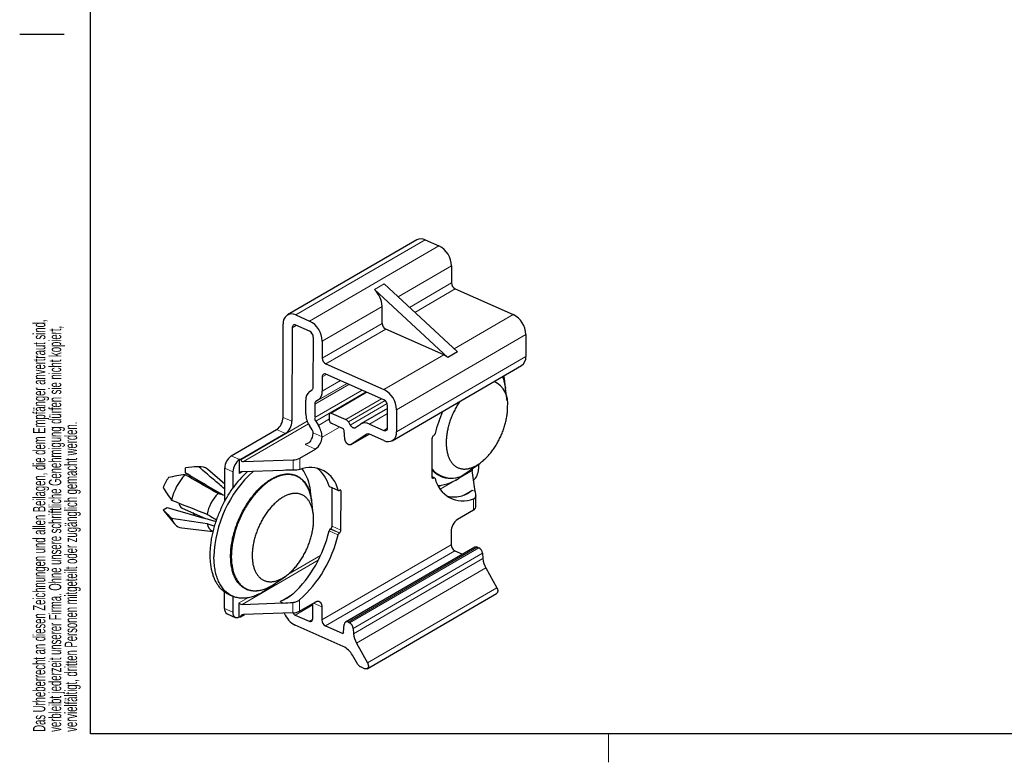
# Model space of a CAD drawing. Header units: millimetres. Extents: x 6 to 415, y 1 to 297.
# Tile 1 of 8: x 6 to 205, y 1 to 151. Entities that reach past the tile are written whole.
import ezdxf

# ---------------------------------------------------------------- set-up
doc = ezdxf.new("R2010")
doc.units = ezdxf.units.MM
doc.layers.add('RAHMEN', color=7, linetype='Continuous')
doc.styles.add('SLDTEXTSTYLE0', font='TXT', dxfattribs={"width": 0.57475})

# ---------------------------------------------------------------- blocks, each defined once
blk = doc.blocks.new('SW_NOTE_0')
at = {"color": 0, "linetype": 'Continuous', "lineweight": 0, "char_height": 2.5, "attachment_point": 1, "rotation": 90, "style": 'SLDTEXTSTYLE0'}
for s, insert in [('Das Urheberrecht an diesen Zeichnungen und allen Beilagen, die dem Empfänger anvertraut sind,', (-3.22, 0)), ('verbleibt jederzeit unserer Firma. Ohne unsere schriftliche Genehmigung dürfen sie nicht kopiert,', (0, 0)), ('vervielfältigt, dritten Personen mitgeteilt oder zugänglich gemacht werden.', (3.22, 0))]:
    blk.add_mtext(s, dxfattribs=dict(at, insert=insert))

msp = doc.modelspace()

# ---------------------------------------------------------------- linework, layer by layer
at = {"color": 7, "linetype": 'Continuous', "lineweight": 30}
for p, q in [((86.09, 106.79), (59.84, 91.55)), ((87.8, 106.78), (90.6, 105.55)), ((93.16, 101.49), (93.15, 98.04)), ((77.48, 96.69), (92.41, 82.91)), ((79.45, 97.83), (94.38, 84.06)), ((93.9, 96.84), (105.67, 91.64)), ((79.04, 89.84), (79.05, 93.29)), ((61.56, 91.54), (64.35, 90.31)), ((58.95, 70.77), (58.98, 89.74)), ((60.8, 88.94), (60.76, 69.97)), ((64.34, 88.24), (61.55, 89.47)), ((91.56, 83.45), (79.79, 88.65)), ((65.08, 76.87), (65.1, 87.04)), ((66.91, 86.24), (66.9, 82.79)), ((108.23, 87.58), (108.23, 83.09)), ((94.38, 84.06), (92.41, 82.91)), ((67.65, 81.6), (79.43, 76.4)), ((81.12, 66.04), (107.37, 81.29)), ((66.89, 79), (66.89, 76.07)), ((79.42, 74.33), (67.65, 79.53)), ((104.12, 76.7), (103.87, 78.72)), ((64.32, 75.99), (64.86, 76.36)), ((104.45, 74.09), (104.13, 76.62)), ((63.56, 71.51), (63.56, 74.24)), ((66.13, 74.33), (65.6, 73.96)), ((75.84, 75.91), (68.49, 71.65)), ((65.37, 73.44), (65.37, 70.71)), ((80.17, 72.57), (74.76, 69.43)), ((80.17, 68.65), (80.17, 73.13)), ((81.99, 72.33), (81.98, 67.85)), ((65.59, 70), (66.12, 69.15)), ((68.39, 70.05), (68.39, 71.43)), ((68.69, 71.65), (71.67, 70.33)), ((48.45, 62.95), (57.63, 68.28)), ((64.84, 68.25), (64.3, 69.1)), ((71.03, 68.54), (68.69, 69.58)), ((71.51, 66.33), (71.33, 68.11)), ((72.22, 69.83), (72.6, 69.2)), ((73.67, 68.71), (74.69, 69.38)), ((76.47, 69.42), (79.41, 68.12)), ((59.44, 67.48), (50.39, 62.22)), ((72.76, 65.24), (76.43, 67.37)), ((75.94, 67.34), (72.78, 65.25)), ((79.41, 66.05), (76.47, 67.35)), ((89.21, 58.62), (89.22, 66.55)), ((89.49, 67.05), (89.58, 67.1)), ((62.36, 62.5), (65.56, 64.35)), ((50.1, 59.37), (50.11, 62.21)), ((50.39, 62.22), (50.11, 62.21)), ((50.39, 62.22), (50.39, 62.14)), ((50.95, 61.81), (60.99, 62.15)), ((39.12, 59.49), (39.13, 60.55)), ((42.06, 60.76), (40.92, 60.71)), ((47.12, 57.22), (43.64, 60.23)), ((47.12, 53.74), (47.13, 60.46)), ((58.99, 60.01), (50.67, 59.73)), ((96.78, 59.96), (98.86, 61.43)), ((97.92, 55.74), (97.34, 59.96)), ((98.61, 61.25), (98.61, 60.23)), ((48.79, 59.73), (48.78, 56.44)), ((89.72, 58.5), (89.21, 58.73)), ((89.56, 58.48), (89.47, 58.43)), ((95.04, 58.74), (96.71, 59.91)), ((68.39, 56.72), (70.2, 55.93)), ((68.89, 48.67), (68.91, 56.5)), ((70.46, 56), (70.37, 55.95)), ((64.75, 53.84), (64.5, 55.86)), ((70.7, 47.87), (70.72, 55.81)), ((98.06, 52.59), (98.06, 54.73)), ((34.61, 52.01), (35.41, 52.48)), ((38.47, 52.35), (43.24, 50.24)), ((65.08, 51.22), (64.76, 53.75)), ((34.76, 51.79), (36.93, 49.15)), ((40.54, 51.44), (41.03, 50.86)), ((97.57, 51.93), (94.37, 50.07)), ((38.39, 48.34), (44.77, 47.59)), ((68.54, 48.12), (68.63, 48.17)), ((44.61, 47.67), (44.77, 47.6)), ((70.35, 47.32), (70.44, 47.37)), ((93.06, 47.59), (93.05, 44.91)), ((97.88, 44.46), (71.63, 29.22)), ((98.38, 44.46), (98.69, 44.32)), ((93.8, 43.72), (95.39, 43.01)), ((99.44, 43.2), (99.52, 42.11)), ((100.11, 40.22), (102.34, 36.19)), ((57.41, 37.1), (59.49, 38.56)), ((55.67, 35.87), (57.34, 37.05)), ((47.08, 32), (47.08, 35.32)), ((47.95, 34.82), (48.71, 34.49)), ((48.74, 34.48), (48.74, 31.27)), ((76.02, 19.78), (102.26, 35.02)), ((50.05, 30.31), (50.05, 33.15)), ((50.62, 32.83), (58.94, 33.11)), ((62.3, 31.45), (65.5, 33.31)), ((64.99, 29.95), (65, 33.01)), ((66.81, 32.34), (66.8, 29.67)), ((47.58, 30.93), (49.24, 30.2)), ((50.05, 30.31), (50.33, 30.31)), ((50.33, 30.31), (51.12, 30.77)), ((50.33, 30.4), (50.33, 30.31)), ((60.93, 31.11), (50.89, 30.77)), ((61.44, 30.66), (64.23, 29.42)), ((71.17, 24.29), (61.44, 28.59)), ((67.56, 28.47), (70.95, 26.97)), ((71.25, 27.16), (71.38, 28.76)), ((72.14, 29.21), (72.44, 29.08)), ((73.19, 27.96), (73.27, 26.87)), ((73.86, 24.98), (76.09, 20.94)), ((74.16, 20.65), (73.04, 22.53)), ((75.51, 19.78), (74.72, 20.13))]:
    msp.add_line(p, q, dxfattribs=at)
at = {"color": 7, "linetype": 'Continuous', "lineweight": 0}
for p, q in [((87.8, 106.78), (61.56, 91.54)), ((90.6, 105.55), (64.35, 90.31)), ((93.16, 101.49), (82.31, 95.19)), ((93.15, 98.04), (84.61, 93.08)), ((79.45, 97.83), (77.48, 96.69)), ((93.9, 96.84), (85.69, 92.07)), ((79.05, 93.29), (66.91, 86.24)), ((105.67, 91.64), (93.7, 84.69)), ((60.8, 88.94), (61.64, 89.43)), ((79.04, 89.84), (66.9, 82.79)), ((79.79, 88.65), (67.65, 81.6)), ((108.23, 87.58), (81.99, 72.33)), ((91.56, 83.45), (79.43, 76.4)), ((108.23, 83.09), (81.98, 67.85)), ((67.74, 79.49), (66.89, 79)), ((70.6, 78.23), (66.89, 76.07)), ((72.31, 77.47), (65.37, 73.44)), ((74.98, 76.29), (65.37, 70.71)), ((71.93, 77.64), (65.6, 73.96)), ((71.87, 77.66), (66.13, 74.33)), ((75.8, 75.93), (65.59, 70)), ((75.95, 75.86), (68.69, 71.65)), ((78.94, 74.54), (71.67, 70.33)), ((79.68, 74.16), (72.22, 69.83)), ((80.1, 73.55), (72.6, 69.2)), ((50.39, 62.14), (63.87, 69.97)), ((60.76, 69.97), (58.95, 70.77)), ((68.39, 70.47), (66.12, 69.15)), ((80.17, 71.57), (76.47, 69.42)), ((50.95, 61.81), (64.1, 69.45)), ((59.44, 67.48), (57.63, 68.28)), ((70.42, 68.81), (66.87, 66.74)), ((80.16, 68.56), (79.41, 68.12)), ((65.06, 67.64), (66.87, 66.84)), ((76.43, 67.37), (72.78, 65.25)), ((75.99, 67.36), (75.94, 67.34)), ((63.44, 65.29), (64.49, 65.89)), ((65.56, 64.35), (63.44, 65.29)), ((50.11, 62.21), (48.45, 62.95)), ((60.98, 60.03), (60.99, 62.15)), ((62.36, 62.5), (62.35, 60.2)), ((48.79, 59.73), (47.13, 60.46)), ((97.34, 59.96), (90.87, 56.2)), ((50.1, 59.37), (50.73, 59.73)), ((89.21, 58.63), (89.56, 58.48)), ((89.22, 58.54), (89.47, 58.43)), ((68.31, 56.83), (70.12, 56.03)), ((70.38, 55.96), (70.72, 55.81)), ((91.16, 57.02), (90.56, 56.68)), ((97.31, 56.01), (95.45, 54.93)), ((97.31, 56.01), (97.92, 55.74)), ((97.57, 51.93), (97.57, 54.22)), ((68.54, 48.12), (70.35, 47.32)), ((68.63, 48.17), (70.44, 47.37)), ((68.89, 48.67), (70.7, 47.87)), ((68.29, 47.75), (70.1, 46.95)), ((93.05, 44.91), (66.8, 29.67)), ((98.38, 44.46), (72.14, 29.21)), ((98.69, 44.32), (72.44, 29.08)), ((59.89, 38.87), (66.55, 42.73)), ((93.8, 43.72), (67.56, 28.47)), ((99.44, 43.2), (73.19, 27.96)), ((99.52, 42.11), (73.27, 26.87)), ((50.62, 32.83), (66.11, 41.82)), ((100.11, 40.22), (73.86, 24.98)), ((102.34, 36.19), (76.09, 20.94)), ((50.05, 33.15), (51.78, 34.16)), ((58.34, 33.37), (60.8, 34.8)), ((48.74, 31.27), (47.08, 32)), ((58.34, 33.37), (58.94, 33.11)), ((60.93, 31.11), (60.93, 33.23)), ((61.44, 30.66), (65, 32.72)), ((62.31, 33.74), (62.3, 31.45)), ((66.81, 32.34), (65.12, 33.09)), ((50.33, 30.4), (50.96, 30.77)), ((64.23, 29.42), (64.99, 29.86)), ((71.25, 27.15), (70.95, 26.97))]:
    msp.add_line(p, q, dxfattribs=at)
at = {"color": 7, "linetype": 'Continuous', "lineweight": 30, "flags": 128}
for points in [[(94.8, 73.99), (94.77, 73.95), (94.64, 73.74), (94.51, 73.54), (94.38, 73.33), (94.25, 73.12), (94.13, 72.91), (94.01, 72.7), (93.89, 72.48), (93.78, 72.26), (93.67, 72.04), (93.56, 71.81), (93.46, 71.59), (93.35, 71.36), (93.26, 71.13), (93.16, 70.9), (93.07, 70.67), (92.98, 70.44), (92.9, 70.21), (92.82, 69.97), (92.74, 69.74), (92.67, 69.5), (92.6, 69.27), (92.54, 69.04), (92.48, 68.8), (92.42, 68.57), (92.37, 68.33), (92.32, 68.1), (92.27, 67.87), (92.23, 67.64), (92.2, 67.41), (92.16, 67.18), (92.14, 66.95), (92.11, 66.72), (92.09, 66.5), (92.08, 66.28), (92.07, 66.06), (92.06, 65.84), (92.06, 65.62), (92.06, 65.41), (92.06, 65.2), (92.08, 64.99), (92.09, 64.79), (92.11, 64.59), (92.13, 64.39), (92.16, 64.19), (92.19, 64), (92.23, 63.81), (92.27, 63.63), (92.31, 63.45), (92.36, 63.27), (92.41, 63.1), (92.47, 62.93), (92.53, 62.76), (92.59, 62.61), (92.66, 62.45), (92.73, 62.3), (92.81, 62.15), (92.88, 62.01), (92.97, 61.88), (93.05, 61.75), (93.14, 61.62), (93.24, 61.5), (93.34, 61.39), (93.44, 61.28), (93.54, 61.17), (93.65, 61.07), (93.76, 60.98), (93.87, 60.89), (93.99, 60.81), (94.11, 60.73), (94.23, 60.66), (94.36, 60.6), (94.48, 60.54), (94.61, 60.49), (94.75, 60.44), (94.88, 60.4), (95.02, 60.37), (95.16, 60.34), (95.3, 60.32), (95.45, 60.3), (95.59, 60.29), (95.74, 60.29), (95.89, 60.29), (96.04, 60.3), (96.2, 60.31), (96.35, 60.33), (96.51, 60.36), (96.66, 60.39), (96.82, 60.43), (96.98, 60.48), (97.14, 60.53), (97.3, 60.59), (97.46, 60.65), (97.62, 60.72), (97.79, 60.79), (97.95, 60.87), (98.11, 60.96), (98.28, 61.05), (98.44, 61.15), (98.6, 61.25), (98.76, 61.36), (98.93, 61.48), (99.09, 61.59), (99.25, 61.72), (99.41, 61.85), (99.57, 61.98), (99.73, 62.12), (99.89, 62.27), (100.05, 62.42), (100.2, 62.57), (100.36, 62.73), (100.51, 62.89), (100.66, 63.06), (100.81, 63.23), (100.96, 63.41), (101.11, 63.59), (101.25, 63.77), (101.39, 63.96), (101.54, 64.15), (101.67, 64.35), (101.81, 64.54), (101.94, 64.74), (102.07, 64.95), (102.2, 65.16), (102.33, 65.37), (102.45, 65.58), (102.57, 65.79), (102.69, 66.01), (102.8, 66.23), (102.91, 66.45), (103.02, 66.68), (103.13, 66.9), (103.23, 67.13), (103.33, 67.36), (103.42, 67.59), (103.51, 67.82), (103.6, 68.05), (103.68, 68.28), (103.76, 68.52), (103.84, 68.75), (103.91, 68.99), (103.98, 69.22), (104.04, 69.45), (104.11, 69.69), (104.16, 69.92), (104.22, 70.16), (104.26, 70.39), (104.31, 70.62), (104.35, 70.85), (104.39, 71.08), (104.42, 71.31), (104.45, 71.54), (104.47, 71.76), (104.49, 71.99), (104.5, 72.21), (104.52, 72.43), (104.52, 72.65), (104.52, 72.86), (104.52, 72.86)], [(72.6, 69.2), (72.64, 69.13), (72.69, 69.07), (72.74, 69.01), (72.79, 68.95), (72.84, 68.9), (72.9, 68.85), (72.95, 68.81), (73.01, 68.77), (73.07, 68.73), (73.13, 68.7), (73.19, 68.68), (73.25, 68.66), (73.31, 68.65), (73.36, 68.64), (73.42, 68.64), (73.47, 68.64), (73.53, 68.65), (73.58, 68.66), (73.62, 68.68), (73.67, 68.71)], [(72.78, 65.25), (72.74, 65.22), (72.69, 65.2), (72.64, 65.19), (72.59, 65.18), (72.53, 65.18), (72.47, 65.18), (72.42, 65.19), (72.36, 65.2), (72.3, 65.22), (72.24, 65.25), (72.18, 65.28), (72.12, 65.31), (72.06, 65.35), (72, 65.4), (71.95, 65.45), (71.9, 65.5), (71.84, 65.56), (71.8, 65.62), (71.75, 65.69), (71.71, 65.75), (71.67, 65.82), (71.63, 65.89), (71.6, 65.96), (71.57, 66.04), (71.55, 66.11), (71.53, 66.18), (71.52, 66.25), (71.51, 66.33)], [(48.31, 42.61), (48.31, 42.9), (48.32, 43.19), (48.34, 43.48), (48.36, 43.77), (48.38, 44.07), (48.42, 44.37), (48.45, 44.67), (48.5, 44.98), (48.54, 45.28), (48.6, 45.59), (48.66, 45.9), (48.72, 46.2), (48.79, 46.51), (48.87, 46.82), (48.95, 47.14), (49.03, 47.45), (49.13, 47.76), (49.22, 48.07), (49.32, 48.38), (49.43, 48.69), (49.54, 49), (49.66, 49.3), (49.78, 49.61), (49.9, 49.92), (50.03, 50.22), (50.17, 50.52), (50.31, 50.82), (50.45, 51.12), (50.6, 51.41), (50.75, 51.7), (50.9, 51.99), (51.06, 52.28), (51.23, 52.56), (51.39, 52.84), (51.56, 53.11), (51.74, 53.38), (51.91, 53.65), (52.09, 53.91), (52.28, 54.17), (52.46, 54.42), (52.65, 54.67), (52.84, 54.92), (53.04, 55.15), (53.24, 55.39), (53.43, 55.61), (53.64, 55.84), (53.84, 56.05), (54.04, 56.26), (54.25, 56.47), (54.46, 56.67), (54.67, 56.86), (54.88, 57.04), (55.09, 57.22), (55.31, 57.39), (55.52, 57.56), (55.74, 57.72), (55.95, 57.87), (56.17, 58.01), (56.38, 58.15), (56.6, 58.28), (56.82, 58.4), (57.03, 58.52), (57.25, 58.62), (57.46, 58.72), (57.68, 58.81), (57.89, 58.9), (58.11, 58.97), (58.32, 59.04), (58.53, 59.1), (58.74, 59.15), (58.95, 59.2), (59.15, 59.23), (59.36, 59.26), (59.56, 59.28), (59.76, 59.29), (59.96, 59.29), (60.16, 59.29), (60.35, 59.27), (60.54, 59.25), (60.73, 59.22), (60.92, 59.19), (61.1, 59.14), (61.28, 59.09), (61.46, 59.03), (61.63, 58.96), (61.8, 58.88), (61.96, 58.79), (62.13, 58.7), (62.29, 58.6), (62.44, 58.49), (62.59, 58.38), (62.74, 58.25), (62.88, 58.12), (63.02, 57.98), (63.15, 57.84), (63.28, 57.68), (63.41, 57.52), (63.52, 57.36), (63.64, 57.18), (63.75, 57), (63.86, 56.82), (63.96, 56.62), (64.05, 56.43), (64.14, 56.22), (64.23, 56.01), (64.31, 55.79), (64.38, 55.57), (64.45, 55.34), (64.51, 55.1), (64.57, 54.86), (64.62, 54.62), (64.67, 54.37), (64.71, 54.11), (64.75, 53.86), (64.76, 53.79)], [(64.76, 53.75), (64.76, 53.77), (64.72, 54.03), (64.68, 54.28), (64.64, 54.53), (64.58, 54.77), (64.53, 55.01), (64.46, 55.24), (64.39, 55.47), (64.32, 55.69), (64.24, 55.91), (64.16, 56.12), (64.07, 56.32), (63.97, 56.52), (63.87, 56.71), (63.77, 56.9), (63.66, 57.07), (63.55, 57.25), (63.43, 57.41), (63.3, 57.57), (63.17, 57.72), (63.04, 57.87), (62.91, 58), (62.76, 58.13), (62.62, 58.26), (62.47, 58.37), (62.32, 58.48), (62.16, 58.58), (62, 58.67), (61.83, 58.76), (61.66, 58.83), (61.49, 58.9), (61.32, 58.96), (61.14, 59.02), (60.96, 59.06), (60.77, 59.1), (60.59, 59.13), (60.4, 59.15), (60.2, 59.16), (60.01, 59.17), (59.81, 59.16), (59.61, 59.15), (59.41, 59.13), (59.21, 59.1), (59, 59.07), (58.8, 59.03), (58.59, 58.97), (58.38, 58.91), (58.17, 58.85), (57.96, 58.77), (57.75, 58.69), (57.53, 58.6), (57.32, 58.5), (57.1, 58.39), (56.89, 58.28), (56.68, 58.16), (56.46, 58.03), (56.25, 57.9), (56.03, 57.75), (55.82, 57.6), (55.6, 57.45), (55.39, 57.28), (55.18, 57.11), (54.97, 56.93), (54.76, 56.75), (54.55, 56.56), (54.34, 56.36), (54.14, 56.16), (53.94, 55.95), (53.73, 55.74), (53.53, 55.52), (53.34, 55.29), (53.14, 55.06), (52.95, 54.82), (52.76, 54.58), (52.57, 54.33), (52.39, 54.08), (52.2, 53.83), (52.03, 53.57), (51.85, 53.3), (51.68, 53.03), (51.51, 52.76), (51.34, 52.48), (51.18, 52.2), (51.02, 51.92), (50.87, 51.63), (50.72, 51.35), (50.57, 51.05), (50.43, 50.76), (50.29, 50.46), (50.16, 50.16), (50.03, 49.86), (49.91, 49.56), (49.79, 49.26), (49.67, 48.95), (49.56, 48.64), (49.46, 48.34), (49.36, 48.03), (49.26, 47.72), (49.17, 47.41), (49.08, 47.1), (49, 46.8), (48.93, 46.49), (48.86, 46.18), (48.8, 45.87), (48.74, 45.57), (48.68, 45.26), (48.64, 44.96), (48.59, 44.66), (48.56, 44.36), (48.53, 44.06), (48.5, 43.77), (48.48, 43.48), (48.46, 43.19), (48.46, 42.9), (48.45, 42.62), (48.45, 42.34), (48.46, 42.06), (48.48, 41.79), (48.5, 41.52), (48.52, 41.25), (48.55, 40.99), (48.59, 40.73), (48.63, 40.48), (48.67, 40.23), (48.73, 39.99), (48.78, 39.75), (48.85, 39.52), (48.92, 39.29), (48.99, 39.07), (49.07, 38.85), (49.15, 38.64), (49.24, 38.44), (49.34, 38.24), (49.44, 38.05), (49.54, 37.86), (49.65, 37.69), (49.76, 37.51), (49.88, 37.35), (50.01, 37.19), (50.14, 37.04), (50.27, 36.89), (50.4, 36.76), (50.55, 36.63), (50.69, 36.5), (50.84, 36.39), (50.99, 36.28), (51.15, 36.18), (51.31, 36.09), (51.48, 36), (51.65, 35.93), (51.82, 35.86), (51.99, 35.8), (52.17, 35.74), (52.35, 35.7), (52.54, 35.66), (52.72, 35.63), (52.91, 35.61), (53.11, 35.6), (53.3, 35.59), (53.5, 35.6), (53.7, 35.61), (53.9, 35.63), (54.1, 35.66), (54.31, 35.69), (54.51, 35.73), (54.72, 35.79), (54.93, 35.84), (55.14, 35.91), (55.35, 35.99), (55.56, 36.07), (55.78, 36.16), (55.99, 36.26), (56.21, 36.37), (56.42, 36.48), (56.64, 36.6), (56.85, 36.73), (57.06, 36.86), (57.28, 37.01), (57.41, 37.1)], [(89.47, 58.43), (89.44, 58.41), (89.4, 58.4), (89.37, 58.39), (89.34, 58.4), (89.31, 58.4), (89.28, 58.42), (89.26, 58.44), (89.24, 58.47), (89.23, 58.5), (89.22, 58.53), (89.21, 58.57), (89.21, 58.62)], [(47.95, 34.82), (47.93, 34.83), (47.78, 34.91), (47.63, 34.98), (47.48, 35.07), (47.33, 35.16), (47.19, 35.25), (47.04, 35.35), (46.91, 35.46), (46.77, 35.57), (46.64, 35.68), (46.51, 35.8), (46.38, 35.93), (46.26, 36.06), (46.14, 36.2), (46.02, 36.34), (45.9, 36.49), (45.79, 36.64), (45.69, 36.8), (45.58, 36.96), (45.48, 37.12), (45.38, 37.29), (45.29, 37.47), (45.2, 37.65), (45.11, 37.83), (45.03, 38.02), (44.95, 38.21), (44.88, 38.41), (44.8, 38.61), (44.74, 38.81), (44.67, 39.02), (44.61, 39.24), (44.55, 39.45), (44.5, 39.67), (44.45, 39.9), (44.41, 40.12), (44.37, 40.35), (44.33, 40.59), (44.29, 40.83), (44.27, 41.07), (44.24, 41.31), (44.22, 41.56), (44.2, 41.81), (44.19, 42.06), (44.18, 42.31), (44.17, 42.57), (44.17, 42.83), (44.17, 43.09), (44.18, 43.36), (44.19, 43.62), (44.2, 43.89), (44.22, 44.16), (44.25, 44.43), (44.27, 44.71), (44.3, 44.98), (44.34, 45.26), (44.38, 45.54), (44.42, 45.82), (44.46, 46.1), (44.51, 46.38), (44.57, 46.66), (44.62, 46.94), (44.69, 47.23), (44.75, 47.51), (44.82, 47.8), (44.89, 48.08), (44.97, 48.37), (45.05, 48.65), (45.13, 48.94), (45.22, 49.22), (45.31, 49.51), (45.41, 49.79), (45.51, 50.07), (45.61, 50.36), (45.71, 50.64), (45.82, 50.92), (45.93, 51.2), (46.05, 51.48), (46.16, 51.76), (46.29, 52.04), (46.41, 52.31), (46.54, 52.59), (46.67, 52.86), (46.8, 53.13), (46.94, 53.4), (47.08, 53.67), (47.22, 53.93), (47.37, 54.19), (47.51, 54.45), (47.66, 54.71), (47.82, 54.97), (47.97, 55.22), (48.13, 55.47), (48.29, 55.72), (48.45, 55.96), (48.62, 56.2), (48.78, 56.44)], [(70.72, 55.81), (70.72, 55.85), (70.71, 55.89), (70.7, 55.93), (70.68, 55.96), (70.66, 55.98), (70.64, 56.01), (70.62, 56.02), (70.59, 56.03), (70.56, 56.03), (70.52, 56.03), (70.49, 56.02), (70.46, 56)], [(65.15, 50), (65.15, 50.21), (65.14, 50.42), (65.13, 50.63), (65.12, 50.84), (65.1, 51.04), (65.08, 51.24), (65.05, 51.43), (65.02, 51.62), (64.98, 51.81), (64.94, 52), (64.9, 52.18), (64.85, 52.35), (64.8, 52.53), (64.74, 52.7), (64.68, 52.86), (64.62, 53.02), (64.55, 53.17), (64.48, 53.33), (64.4, 53.47), (64.33, 53.61), (64.24, 53.75), (64.16, 53.88), (64.06, 54), (63.97, 54.12), (63.87, 54.24), (63.77, 54.35), (63.67, 54.45), (63.56, 54.55), (63.45, 54.65), (63.34, 54.73), (63.22, 54.82), (63.1, 54.89), (62.98, 54.96), (62.85, 55.03), (62.73, 55.08), (62.6, 55.14), (62.46, 55.18), (62.33, 55.22), (62.19, 55.26), (62.05, 55.29), (61.91, 55.31), (61.76, 55.32), (61.62, 55.33), (61.47, 55.34), (61.32, 55.33), (61.17, 55.33), (61.01, 55.31), (60.86, 55.29), (60.7, 55.26), (60.55, 55.23), (60.39, 55.19), (60.23, 55.15), (60.07, 55.1), (59.91, 55.04), (59.75, 54.98), (59.59, 54.91), (59.42, 54.83), (59.26, 54.75), (59.1, 54.66), (58.93, 54.57), (58.77, 54.48), (58.61, 54.37), (58.44, 54.26), (58.28, 54.15), (58.12, 54.03), (57.96, 53.91), (57.8, 53.78), (57.64, 53.64), (57.48, 53.5), (57.32, 53.36), (57.16, 53.21), (57.01, 53.05), (56.85, 52.89), (56.7, 52.73), (56.55, 52.56), (56.4, 52.39), (56.25, 52.22), (56.1, 52.04), (55.96, 51.85), (55.82, 51.67), (55.67, 51.47), (55.54, 51.28), (55.4, 51.08), (55.27, 50.88), (55.14, 50.68), (55.01, 50.47), (54.88, 50.26), (54.76, 50.05), (54.64, 49.83), (54.52, 49.61), (54.41, 49.39), (54.3, 49.17), (54.19, 48.95), (54.08, 48.72), (53.98, 48.5), (53.88, 48.27), (53.79, 48.04), (53.7, 47.81), (53.61, 47.57), (53.53, 47.34), (53.45, 47.11), (53.37, 46.87), (53.3, 46.64), (53.23, 46.41), (53.17, 46.17), (53.1, 45.94), (53.05, 45.7), (52.99, 45.47), (52.95, 45.24), (52.9, 45), (52.86, 44.77), (52.82, 44.54), (52.79, 44.31), (52.76, 44.09), (52.74, 43.86), (52.72, 43.64), (52.71, 43.41), (52.69, 43.19), (52.69, 42.98), (52.68, 42.76), (52.69, 42.55), (52.69, 42.34), (52.7, 42.13), (52.72, 41.92), (52.74, 41.72), (52.76, 41.52), (52.79, 41.33), (52.82, 41.14), (52.85, 40.95), (52.89, 40.76), (52.94, 40.58), (52.99, 40.41), (53.04, 40.23), (53.09, 40.06), (53.15, 39.9), (53.22, 39.74), (53.29, 39.59), (53.36, 39.44), (53.43, 39.29), (53.51, 39.15), (53.6, 39.01), (53.68, 38.88), (53.77, 38.76), (53.87, 38.64), (53.96, 38.52), (54.06, 38.41), (54.17, 38.31), (54.28, 38.21), (54.39, 38.11), (54.5, 38.03), (54.62, 37.95), (54.74, 37.87), (54.86, 37.8), (54.98, 37.73), (55.11, 37.68), (55.24, 37.62), (55.38, 37.58), (55.51, 37.54), (55.65, 37.5), (55.79, 37.47), (55.93, 37.45), (56.08, 37.44), (56.22, 37.43), (56.37, 37.42), (56.52, 37.43), (56.67, 37.43), (56.82, 37.45), (56.98, 37.47), (57.13, 37.5), (57.29, 37.53), (57.45, 37.57), (57.61, 37.61), (57.77, 37.66), (57.93, 37.72), (58.09, 37.78), (58.25, 37.85), (58.41, 37.93), (58.58, 38.01), (58.74, 38.1), (58.9, 38.19), (59.07, 38.28), (59.23, 38.39), (59.39, 38.5), (59.56, 38.61), (59.72, 38.73), (59.88, 38.85), (60.04, 38.98), (60.2, 39.12), (60.36, 39.26), (60.52, 39.4), (60.67, 39.55), (60.83, 39.71), (60.99, 39.87), (61.14, 40.03), (61.29, 40.2), (61.44, 40.37), (61.59, 40.54), (61.74, 40.72), (61.88, 40.91), (62.02, 41.1), (62.16, 41.29), (62.3, 41.48), (62.44, 41.68), (62.57, 41.88), (62.7, 42.08), (62.83, 42.29), (62.96, 42.5), (63.08, 42.71), (63.2, 42.93), (63.32, 43.15), (63.43, 43.37), (63.54, 43.59), (63.65, 43.81), (63.75, 44.04), (63.86, 44.26), (63.95, 44.49), (64.05, 44.72), (64.14, 44.95), (64.23, 45.19), (64.31, 45.42), (64.39, 45.65), (64.47, 45.89), (64.54, 46.12), (64.61, 46.36), (64.67, 46.59), (64.73, 46.82), (64.79, 47.06), (64.84, 47.29), (64.89, 47.52), (64.94, 47.76), (64.98, 47.99), (65.01, 48.22), (65.05, 48.45), (65.07, 48.67), (65.1, 48.9), (65.12, 49.12), (65.13, 49.35), (65.14, 49.57), (65.15, 49.78), (65.15, 50)], [(55.67, 35.87), (55.52, 35.77), (55.26, 35.59), (55, 35.43), (54.74, 35.28), (54.49, 35.13), (54.23, 35), (53.97, 34.87), (53.72, 34.75), (53.46, 34.64), (53.21, 34.54), (52.95, 34.45), (52.7, 34.37), (52.45, 34.3), (52.2, 34.24), (51.95, 34.19), (51.7, 34.14), (51.46, 34.11), (51.22, 34.09), (50.98, 34.07), (50.74, 34.07), (50.51, 34.08), (50.28, 34.09), (50.05, 34.12), (49.83, 34.15), (49.61, 34.2), (49.39, 34.25), (49.17, 34.31), (48.96, 34.39), (48.76, 34.47), (48.56, 34.56), (48.36, 34.66), (48.16, 34.77), (47.98, 34.89), (47.79, 35.02), (47.61, 35.16), (47.44, 35.31), (47.27, 35.46), (47.1, 35.63), (46.94, 35.8), (46.79, 35.98), (46.64, 36.17), (46.5, 36.37), (46.36, 36.58), (46.23, 36.79), (46.11, 37.02), (45.99, 37.25), (45.87, 37.48), (45.77, 37.73), (45.67, 37.98), (45.57, 38.24), (45.48, 38.51), (45.4, 38.78), (45.32, 39.06), (45.25, 39.34), (45.19, 39.63), (45.14, 39.93), (45.09, 40.24), (45.04, 40.54), (45.01, 40.86), (44.98, 41.18), (44.95, 41.5), (44.94, 41.83), (44.93, 42.16), (44.93, 42.5)], [(57.37, 37.07), (57.21, 36.96), (56.99, 36.81), (56.78, 36.68), (56.56, 36.55), (56.34, 36.42), (56.13, 36.31), (55.91, 36.2), (55.7, 36.1), (55.48, 36.01), (55.27, 35.93), (55.05, 35.85), (54.84, 35.79), (54.63, 35.73), (54.42, 35.67), (54.21, 35.63), (54.01, 35.59), (53.8, 35.57), (53.6, 35.55), (53.4, 35.54), (53.2, 35.53), (53, 35.54), (52.81, 35.55), (52.62, 35.57), (52.43, 35.6), (52.24, 35.64), (52.06, 35.68), (51.88, 35.74), (51.7, 35.8), (51.53, 35.87), (51.36, 35.95), (51.19, 36.03), (51.03, 36.13), (50.87, 36.23), (50.72, 36.33), (50.57, 36.45), (50.42, 36.57), (50.28, 36.7), (50.14, 36.84), (50.01, 36.99), (49.88, 37.14), (49.75, 37.3), (49.63, 37.47), (49.52, 37.64), (49.41, 37.82), (49.3, 38.01), (49.2, 38.2), (49.11, 38.4), (49.02, 38.61), (48.93, 38.82), (48.85, 39.04), (48.78, 39.26), (48.71, 39.49), (48.65, 39.72), (48.59, 39.96), (48.54, 40.21), (48.49, 40.46), (48.45, 40.71), (48.41, 40.97), (48.38, 41.23), (48.35, 41.5), (48.34, 41.77), (48.32, 42.05), (48.31, 42.33), (48.31, 42.61)], [(102.34, 36.19), (102.38, 36.12), (102.41, 36.05), (102.44, 35.97), (102.46, 35.9), (102.48, 35.83), (102.5, 35.76), (102.51, 35.69), (102.52, 35.62), (102.52, 35.55), (102.51, 35.48), (102.51, 35.42), (102.49, 35.36), (102.48, 35.3), (102.46, 35.25), (102.43, 35.2), (102.4, 35.15), (102.37, 35.11), (102.33, 35.07), (102.29, 35.04), (102.26, 35.02)], [(65.5, 33.31), (65.57, 33.35), (65.64, 33.38), (65.72, 33.41), (65.79, 33.43), (65.86, 33.45), (65.93, 33.46), (66, 33.47), (66.07, 33.47), (66.13, 33.46), (66.2, 33.45), (66.26, 33.43), (66.32, 33.4), (66.37, 33.37), (66.42, 33.34), (66.48, 33.3), (66.52, 33.25), (66.57, 33.2), (66.61, 33.14), (66.64, 33.08), (66.68, 33.02), (66.71, 32.95), (66.73, 32.87), (66.76, 32.79), (66.77, 32.71), (66.79, 32.62), (66.8, 32.53), (66.81, 32.44), (66.81, 32.34)], [(48.74, 31.27), (48.74, 31.17), (48.75, 31.08), (48.76, 30.99), (48.77, 30.9), (48.79, 30.82), (48.81, 30.74), (48.84, 30.67), (48.87, 30.59), (48.9, 30.53), (48.94, 30.47), (48.98, 30.41), (49.02, 30.36), (49.07, 30.31), (49.12, 30.27), (49.17, 30.24), (49.23, 30.21), (49.29, 30.18), (49.35, 30.16), (49.41, 30.15), (49.48, 30.15), (49.55, 30.14), (49.61, 30.15), (49.68, 30.16), (49.76, 30.18), (49.83, 30.2), (49.9, 30.23), (49.97, 30.27), (50.05, 30.31)], [(76.09, 20.94), (76.13, 20.87), (76.16, 20.8), (76.19, 20.73), (76.21, 20.66), (76.23, 20.59), (76.25, 20.51), (76.26, 20.44), (76.27, 20.37), (76.27, 20.31), (76.27, 20.24), (76.26, 20.18), (76.25, 20.11), (76.23, 20.06), (76.21, 20), (76.18, 19.95), (76.16, 19.91), (76.12, 19.87), (76.09, 19.83), (76.04, 19.8), (76, 19.77), (75.95, 19.75), (75.91, 19.73), (75.85, 19.72), (75.8, 19.72), (75.74, 19.72), (75.69, 19.73), (75.63, 19.74), (75.57, 19.76), (75.51, 19.78)]]:
    msp.add_lwpolyline(points, dxfattribs=at)
at = {"color": 7, "linetype": 'Continuous', "lineweight": 30}
for centre, radius, start, end in [((86.94, 105.13), 1.87, 62.4372, 117.0277), ((88.46, 101.37), 4.7, 1.468, 62.9356), ((94.53, 98.07), 1.38, 181.4869, 242.9168), ((74.2, 93.12), 4.85, 2.0732, 47.4357), ((60.72, 89.99), 1.76, 61.7678, 188.2013), ((62.21, 86.12), 4.7, 1.468, 62.9356), ((103.53, 87.46), 4.7, 1.468, 62.9355), ((61.31, 89.02), 0.517, 61.71, 188.259), ((63.71, 87.01), 1.38, 1.4869, 62.9168), ((80.42, 89.88), 1.38, 181.4869, 242.9168), ((68.28, 82.83), 1.38, 181.4869, 242.9168), ((90.1, 80.21), 3.56, 49.5008, 65.6465), ((106.23, 82.93), 2, 304.5891, 4.6104), ((67.41, 79.07), 0.517, 61.7104, 188.259), ((99.63, 73.61), 4.95, 351.3303, 63.9621), ((95.2, 75.58), 9, 6.5825, 22.6034), ((94.9, 75.61), 9.29, 6.488, 21.7808), ((90.8, 77.08), 13.17, 7.1611, 9.3187), ((65.62, 74.39), 2.06, 129.1507, 183.9569), ((64.47, 76.83), 0.607, 309.1736, 3.9341), ((64.83, 75.93), 2.06, 309.1507, 3.9569), ((77.29, 72.21), 4.7, 1.468, 62.9355), ((65.98, 73.49), 0.607, 129.1739, 183.9338), ((78.79, 73.1), 1.38, 1.487, 62.9165), ((115.85, 61.25), 26.76, 156.3759, 166.5525), ((55.87, 70.81), 3.08, 304.9721, 359.2699), ((57.68, 70.01), 3.08, 304.9721, 359.2699), ((68.17, 71.62), 4.62, 181.437, 213.0958), ((66.72, 70.74), 1.36, 181.4271, 213.1057), ((68.59, 71.46), 0.207, 61.7102, 188.2589), ((68.94, 70.07), 0.553, 181.487, 242.9166), ((71.12, 69.19), 1.27, 30.2178, 64.0864), ((63.66, 67.49), 1.41, 6.0726, 32.7411), ((62.21, 66.61), 4.66, 2.8005, 32.9977), ((70.78, 68.05), 0.553, 5.9783, 63.0044), ((75.61, 67.78), 1.85, 62.2572, 120.0506), ((79.65, 68.58), 0.517, 241.7102, 8.259), ((61.77, 67.75), 3.29, 326.9908, 356.4398), ((63.8, 66.87), 3.07, 304.8662, 357.5975), ((76.21, 66.87), 0.541, 62.1166, 120.191), ((80.24, 67.6), 1.76, 241.7679, 8.2013), ((89.84, 66.54), 0.617, 124.9721, 179.27), ((89.24, 67.6), 0.603, 304.5986, 348.1302), ((50.21, 60.42), 3.08, 124.9721, 179.2699), ((51.87, 59.69), 3.08, 124.9721, 179.2699), ((60.96, 65.15), 3, 270.4708, 297.6972), ((42.19, 58.53), 2.24, 49.4599, 99.4923), ((64.46, 54.8), 5.79, 12.2297, 111.2686), ((55.31, 54.98), 9.23, 5.4329, 35.5228), ((61.67, 54.98), 6.89, 15.5602, 52.854), ((93.14, 63.61), 5.16, 220.3806, 314.8901), ((93.04, 63.64), 5.24, 223.1131, 315.0703), ((95.37, 60.32), 3.24, 313.7408, 358.4227), ((42.7, 53.54), 8.61, 144.276, 159.966), ((47.08, 51.59), 11.01, 136.7211, 167.5209), ((38.47, 58.3), 1.35, 46.0666, 59.1232), ((69.03, 41.89), 24.11, 131.9888, 178.55), ((65.29, 44.86), 20.16, 132.3253, 144.951), ((89.66, 58.36), 0.156, 14.4125, 127.5371), ((95.47, 59.62), 5.79, 192.2297, 291.2686), ((89.63, 65.82), 8.91, 275.0338, 307.378), ((68.47, 56.87), 0.164, 194.3422, 243.5762), ((70.27, 56.07), 0.156, 194.2326, 307.717), ((50.99, 49.86), 7.55, 133.8676, 170.3744), ((93.53, 60.85), 6.23, 258.4465, 286.621), ((36.4, 53.13), 2.12, 212.1531, 219.3591), ((39.09, 53.49), 1.29, 184.3102, 241.4), ((97.23, 52.69), 0.835, 293.8753, 353.0759), ((38.82, 50.85), 2.54, 191.2705, 260.319), ((96.14, 47.55), 3.08, 124.9721, 179.2699), ((45.58, 49.49), 2.06, 187.297, 241.9533), ((68.88, 47.63), 0.597, 124.3876, 168.3413), ((68.28, 48.68), 0.617, 304.9721, 359.27), ((43.56, 53.4), 25.37, 313.2515, 347.128), ((45.67, 52.47), 25.05, 311.6214, 347.275), ((70.69, 46.83), 0.597, 124.3876, 168.3413), ((70.09, 47.88), 0.617, 304.9721, 359.27), ((94.43, 44.95), 1.38, 181.4869, 242.9166), ((98.13, 43.97), 0.549, 62.3947, 117.0703), ((98.06, 43.08), 1.39, 4.8742, 62.7972), ((104.16, 42.52), 4.66, 185.0107, 209.522), ((48.16, 31.86), 1.09, 172.4669, 238.1261), ((63.5, 32.69), 4.6, 200.9495, 243.2725), ((60.91, 34.11), 3, 270.4708, 297.6972), ((61.99, 31.78), 1.25, 212.7391, 244.2143), ((64.48, 29.88), 0.517, 241.7102, 8.259), ((68.18, 29.71), 1.38, 181.4869, 242.9166), ((71.89, 28.77), 0.507, 60.9115, 181.3938), ((71.81, 27.84), 1.39, 4.8742, 62.7972), ((71.05, 27.15), 0.202, 240.7784, 1.5269), ((77.92, 27.28), 4.66, 185.0107, 209.522), ((69.28, 20.4), 4.32, 29.4764, 64.1025), ((75.27, 21.28), 1.28, 209.5508, 244.0281)]:
    msp.add_arc(centre, radius, start, end, dxfattribs=at)
for centre, major_axis, ratio, start_param, end_param in [((50.95, 62.16), (0.564, 0.031), 0.61009, 3.106795, 4.677591), ((58.96, 46.56), (22, 1.21), 0.61009, 1.445219, 1.535998), ((97.34, 60.3), (-0.025, 0.448), 0.068365, 1.502127, 2.446082), ((38.43, 57.26), (21.98, -12.58), 0.09009, 1.238063, 1.590967), ((36.65, 58.57), (24.75, -14.37), 0.070097, 1.21179, 1.499701), ((50.67, 59.39), (0.564, 0.031), 0.61009, 1.535998, 3.106795), ((53.13, 48.94), (30.8, -10.68), 0.115145, 1.806914, 1.852389), ((97.94, 69.2), (-0.96, 17.47), 0.068365, 2.446082, 2.536861), ((36.64, 53.86), (24.78, -7.3), 0.064994, 4.682021, 5.060027), ((53.13, 48.94), (27.92, -16.13), 0.09403, 4.416551, 4.488869), ((53.13, 48.94), (27.97, -8.14), 0.087032, 4.387669, 4.445627), ((53.13, 48.94), (18.24, -5.31), 0.087032, 4.253431, 4.297284), ((50.62, 33.17), (0.564, 0.031), 0.61009, 3.106795, 4.677591), ((58.96, 46.56), (22, 1.21), 0.61009, 4.677591, 4.76837), ((50.89, 30.42), (0.564, 0.031), 0.61009, 1.535998, 3.106795)]:
    msp.add_ellipse(centre, major_axis=major_axis, ratio=ratio, start_param=start_param, end_param=end_param, dxfattribs=at)
for points, knots in [([(64.53, 65.95), (64.41, 65.77), (64.23, 65.62), (63.85, 65.41), (63.65, 65.33), (63.44, 65.29)], [0, 0, 0, 0, 0.5, 0.5, 1, 1, 1, 1]), ([(47.12, 56.21), (46.34, 56.88), (44.76, 58.23), (43, 59.74), (42.01, 60.58), (41.82, 60.74)], [0, 0, 0, 0, 0.440361, 0.895004, 1, 1, 1, 1]), ([(62.35, 60.2), (62.18, 60.14), (61.97, 60.1), (61.51, 60.04), (61.25, 60.02), (60.98, 60.03)], [0, 0, 0, 0, 0.5, 0.5, 1, 1, 1, 1]), ([(45.75, 55.31), (43.75, 56.46), (41.76, 57.6), (39.76, 58.74), (39.52, 58.88), (39.29, 59.01), (39.06, 59.14)], [0.000000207, 0.000000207, 0.000000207, 0.000000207, 0.003702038, 0.003702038, 0.003702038, 0.00412949, 0.00412949, 0.00412949, 0.00412949]), ([(95.31, 54.88), (95.69, 54.99), (96.03, 55.15), (96.69, 55.53), (97, 55.75), (97.31, 56.01)], [0, 0, 0, 0, 0.5, 0.5, 1, 1, 1, 1]), ([(97.57, 54.22), (97.74, 54.28), (97.87, 54.36), (98.04, 54.56), (98.08, 54.67), (98.06, 54.79)], [0, 0, 0, 0, 0.5, 0.5, 1, 1, 1, 1]), ([(60.94, 34.92), (60.56, 34.59), (60.13, 34.3), (59.25, 33.79), (58.79, 33.57), (58.34, 33.37)], [0, 0, 0, 0, 0.5, 0.5, 1, 1, 1, 1]), ([(60.93, 33.23), (61.2, 33.25), (61.46, 33.31), (61.92, 33.48), (62.13, 33.6), (62.31, 33.74)], [0, 0, 0, 0, 0.5, 0.5, 1, 1, 1, 1])]:
    msp.add_open_spline(points, degree=3, knots=knots, dxfattribs=at)
for points in [[(65.06, 67.54), (65.06, 67.58), (65.06, 67.61), (65.06, 67.64)], [(66.87, 66.84), (66.87, 66.81), (66.87, 66.78), (66.87, 66.74)], [(41.82, 60.74), (40.91, 60.71), (40.01, 60.67), (39.13, 60.55)], [(39.06, 59.14), (37.93, 58.98), (36.81, 58.81), (35.71, 58.57)], [(34.61, 56.49), (35.13, 55.64), (35.72, 54.81), (36.33, 53.97)], [(36.33, 53.97), (38.73, 53.02), (41.13, 52.07), (43.54, 51.13)], [(34.61, 52.01), (35.13, 51.44), (35.71, 50.89), (36.32, 50.35)], [(36.32, 50.35), (38.72, 49.97), (41.13, 49.6), (43.54, 49.23)]]:
    msp.add_open_spline(points, degree=3, dxfattribs=at)
at = {"layer": 'RAHMEN', "color": 7, "linetype": 'Continuous', "lineweight": 30}
for p, q in [((19.9, 6.58), (19.9, 286.42)), ((415.01, 6.58), (19.9, 6.58))]:
    msp.add_line(p, q, dxfattribs=at)
at = {"layer": 'RAHMEN', "color": 7, "linetype": 'Continuous'}
msp.add_line((5.5, 148.49), (14.5, 148.49), dxfattribs=at)
at = {"layer": 'RAHMEN', "lineweight": 0}
msp.add_line((124.98, 6.58), (124.98, 0.79), dxfattribs=at)

# ---------------------------------------------------------------- block references
at = {"color": 7, "linetype": 'Continuous', "lineweight": 0}
msp.add_blockref('SW_NOTE_0', (11.43, 6.98), dxfattribs=at)

doc.saveas('drawing.dxf')
